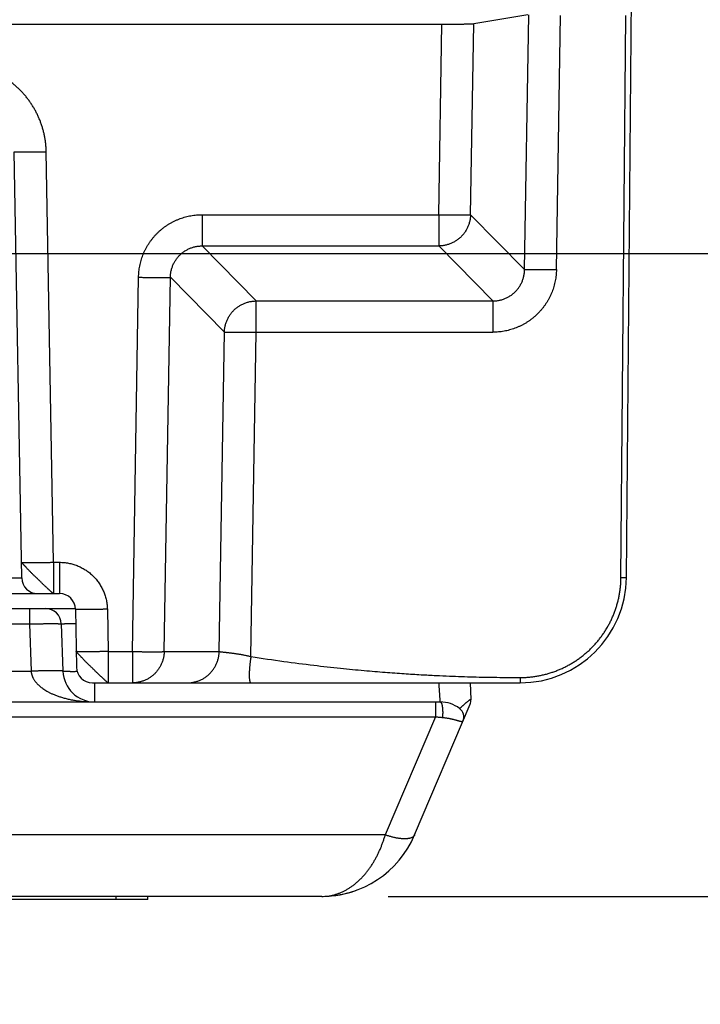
# Model space of a CAD drawing. Header units: inches. Extents: x 0 to 34, y 0 to 22.
# Tile 8 of 126: x 15.7 to 16.3, y 2.8 to 3.8. Entities that reach past the tile are written whole.
import ezdxf

# ---------------------------------------------------------------- set-up
doc = ezdxf.new("R2010")
doc.units = ezdxf.units.IN
doc.header["$LTSCALE"] = 1.87
doc.header["$MEASUREMENT"] = 0
doc.layers.get('0').update_dxf_attribs({"linetype": 'CONTINUOUS'})
doc.layers.add('DIMENSIONS', color=7, linetype='CONTINUOUS')
doc.styles.get("Standard").update_dxf_attribs({"font": 'txt', "width": 0.8})
doc.dimstyles.new('DIMSTYLE_1', dxfattribs={"dimtxt": 0.125, "dimasz": 0.18, "dimexe": 0.18, "dimexo": 0.0625, "dimgap": 0.09, "dimtad": 0, "dimtih": 1, "dimtoh": 1, "dimdec": 3, "dimzin": 4, "dimdsep": 46, "dimtxsty": 'STANDARD', "dimblk": '_FILLED', "dimblk1": '_FILLED', "dimblk2": '_FILLED', "dimcen": 0.09, "dimadec": 0, "dimazin": 0, "dimtp": 0.01, "dimtm": 0.01, "dimtfac": 1, "dimtdec": 3, "dimtofl": 0, "dimtmove": 0, "dimatfit": 3, "dimldrblk": '_FILLED', "dimfxl": 1, "dimtolj": 1, "dimtzin": 4, "dimarcsym": 0})

# ---------------------------------------------------------------- blocks, each defined once
blk = doc.blocks.new('*D1')
at = {"layer": 'DIMENSIONS', "color": 2, "linetype": 'CONTINUOUS'}
blk.add_line((14.8107, 3.54485), (16.95668, 3.54485), dxfattribs=at)
at = {"layer": 'DIMENSIONS', "color": 2, "linetype": 'CONTINUOUS', "width": 0.8}
for s, p in [('[', (17.54418, 3.48235)), (']', (18.14418, 3.48235)), ('.605', (17.01918, 3.48235)), ('15.37', (17.64418, 3.48235))]:
    blk.add_text(s, height=0.125, dxfattribs=at).set_placement(p)
blk = doc.blocks.new('_FILLED')
at = {"color": 0, "linetype": 'BYBLOCK'}
blk.add_solid([(0, 0), (-1, 0.1736), (-1, -0.1736)], dxfattribs=at)
blk = doc.blocks.new('*D2')
at = {"layer": 'DIMENSIONS', "color": 2, "linetype": 'CONTINUOUS'}
blk.add_line((16.02562, 2.93985), (16.95668, 2.93985), dxfattribs=at)
at = {"layer": 'DIMENSIONS', "color": 2, "linetype": 'CONTINUOUS', "width": 0.8}
for s, p in [('[', (17.54418, 2.87735)), (']', (17.74418, 2.87735)), ('.000', (17.01918, 2.87735)), ('0', (17.64418, 2.87735))]:
    blk.add_text(s, height=0.125, dxfattribs=at).set_placement(p)

msp = doc.modelspace()

# ---------------------------------------------------------------- linework, layer by layer
at = {"color": 7, "linetype": 'CONTINUOUS'}
for p, q in [((16.24981, 3.23997), (16.26924, 5.46633)), ((16.15708, 3.76958), (16.10614, 3.76112)), ((16.154, 3.52977), (16.15797, 3.76973)), ((16.18396, 3.52977), (16.18791, 3.76888)), ((16.2447, 3.23993), (16.24931, 3.76888)), ((12.99317, 3.76088), (16.07618, 3.76088)), ((16.07322, 3.58149), (16.07618, 3.76088)), ((16.10317, 3.58149), (16.10614, 3.76112)), ((15.68095, 3.23958), (15.67395, 3.64079)), ((15.71069, 3.25432), (15.70395, 3.64079)), ((15.85069, 3.58149), (16.07322, 3.58149)), ((15.85069, 3.58149), (15.85069, 3.55206)), ((16.07322, 3.58149), (16.07322, 3.55206)), ((16.10317, 3.58149), (16.154, 3.52977)), ((15.85069, 3.55206), (16.07322, 3.55206)), ((15.90157, 3.50028), (15.85069, 3.55206)), ((16.07322, 3.55206), (16.1241, 3.50028)), ((15.78501, 3.17032), (15.79083, 3.52257)), ((15.81496, 3.17032), (15.82079, 3.52257)), ((15.87162, 3.47084), (15.82079, 3.52257)), ((15.90157, 3.50028), (16.1241, 3.50028)), ((15.90157, 3.47084), (15.90157, 3.50028)), ((16.1241, 3.50028), (16.1241, 3.47084)), ((15.86665, 3.17032), (15.87162, 3.47084)), ((15.89653, 3.16557), (15.90157, 3.47084)), ((15.90157, 3.47084), (16.1241, 3.47084)), ((15.71069, 3.25432), (15.71647, 3.25432)), ((15.71069, 3.25432), (15.71069, 3.22485)), ((15.71647, 3.25432), (15.71647, 3.22485)), ((14.42052, 3.23958), (15.68095, 3.23958)), ((15.36065, 3.22485), (15.71647, 3.22485)), ((13.33792, 3.21085), (15.73143, 3.21085)), ((15.6882, 3.21085), (15.6882, 3.19637)), ((15.73147, 3.21011), (15.73242, 3.15558)), ((15.76146, 3.21011), (15.76216, 3.17032)), ((13.38116, 3.19637), (15.6882, 3.19637)), ((15.6882, 3.19637), (15.68976, 3.1518)), ((15.71818, 3.19637), (15.71974, 3.1518)), ((15.76216, 3.17032), (15.78501, 3.17032)), ((15.76216, 3.17032), (15.76216, 3.14085)), ((15.78501, 3.17032), (15.78501, 3.14085)), ((15.81496, 3.17032), (15.86665, 3.17032)), ((13.3796, 3.1518), (15.68976, 3.1518)), ((15.74742, 3.14085), (16.14982, 3.14085)), ((15.74972, 3.12285), (15.74972, 3.14085)), ((16.1036, 3.12506), (16.10305, 3.14085)), ((12.99465, 3.12285), (16.07471, 3.12285)), ((16.05057, 2.99773), (16.10281, 3.1208)), ((16.07016, 3.12285), (16.07016, 3.10894)), ((16.09274, 3.11682), (16.09213, 3.11727)), ((12.9992, 3.10894), (16.07016, 3.10894)), ((16.07016, 3.10894), (16.02295, 2.99773)), ((15.96312, 2.93985), (13.10624, 2.93985)), ((15.76968, 2.93685), (15.76968, 2.93985)), ((15.79968, 2.93685), (15.79968, 2.93985)), ((15.97816, 2.94108), (15.97993, 2.94135)), ((15.97993, 2.94135), (15.98393, 2.94216)), ((15.98393, 2.94216), (15.98417, 2.94222)), ((15.98417, 2.94222), (15.98784, 2.94312)), ((15.9878, 2.94311), (15.98816, 2.94321)), ((15.98816, 2.94321), (15.99071, 2.94394)), ((15.79968, 2.93685), (14.54968, 2.93685))]:
    msp.add_line(p, q, dxfattribs=at)
for points in [[(15.96315, 2.93985), (15.96742, 2.93996), (15.96801, 2.94)], [(15.96801, 2.93999), (15.97218, 2.9403), (15.97631, 2.94078), (15.98038, 2.94144), (15.98439, 2.94226), (15.98833, 2.94325), (15.9922, 2.94441), (15.99462, 2.94522)]]:
    msp.add_lwpolyline(points, dxfattribs=at)
for centre, radius, start, end in [((15.69595, 3.23985), 0.015, 181, 270), ((16.14982, 3.24085), 0.1, 270, 359.5), ((15.71647, 3.20985), 0.015, 1, 90), ((15.70319, 3.19585), 0.015, 2, 90), ((15.74972, 3.15285), 0.03, 182, 270), ((15.74742, 3.15585), 0.015, 180.99999, 269.99915), ((16.09361, 3.12471), 0.01, 336.99996, 1.99906), ((16.07471, 3.09285), 0.03, 52.68308, 89.99999), ((16.08683, 3.10875), 0.01, 336.99999, 52.68308), ((15.96312, 3.03485), 0.095, 270, 337.00476)]:
    msp.add_arc(centre, radius, start, end, dxfattribs=at)
for points, knots in [([(16.07618, 3.76088), (16.07671, 3.76088), (16.07775, 3.76088), (16.07932, 3.76088), (16.08087, 3.76088), (16.08241, 3.76088), (16.08394, 3.76088), (16.08544, 3.76089), (16.08692, 3.76089), (16.08837, 3.7609), (16.08979, 3.7609), (16.09117, 3.76091), (16.09251, 3.76092), (16.0938, 3.76093), (16.09504, 3.76093), (16.09624, 3.76094), (16.09738, 3.76095), (16.09846, 3.76096), (16.09947, 3.76097), (16.10043, 3.76098), (16.10132, 3.76099), (16.10214, 3.76101), (16.10289, 3.76102), (16.10356, 3.76103), (16.10416, 3.76104), (16.10469, 3.76106), (16.10513, 3.76107), (16.1055, 3.76108), (16.10579, 3.76109), (16.10599, 3.76111), (16.1061, 3.76112), (16.10614, 3.76112)], [0, 0, 0, 0, 0.05238, 0.104675, 0.156667, 0.208164, 0.259141, 0.309437, 0.358845, 0.407233, 0.454568, 0.500659, 0.545321, 0.588508, 0.630121, 0.669988, 0.707974, 0.744066, 0.778132, 0.810033, 0.839706, 0.867113, 0.89214, 0.914694, 0.93476, 0.952278, 0.967177, 0.979416, 0.98899, 0.995857, 1, 1, 1, 1]), ([(15.70395, 3.64079), (15.70393, 3.64193), (15.70384, 3.64421), (15.70357, 3.64763), (15.70316, 3.65104), (15.70261, 3.65443), (15.70193, 3.6578), (15.7011, 3.66113), (15.70014, 3.66443), (15.69905, 3.66769), (15.69782, 3.6709), (15.69647, 3.67405), (15.69499, 3.67715), (15.69338, 3.68019), (15.69164, 3.68315), (15.68979, 3.68605), (15.68782, 3.68886), (15.68574, 3.6916), (15.68355, 3.69424), (15.68125, 3.69679), (15.67885, 3.69925), (15.67635, 3.70161), (15.67376, 3.70386), (15.67108, 3.70601), (15.66831, 3.70804), (15.66546, 3.70996), (15.66253, 3.71176), (15.65954, 3.71344), (15.65648, 3.715), (15.65335, 3.71643), (15.65017, 3.71773), (15.64694, 3.7189), (15.64366, 3.71993), (15.64035, 3.72083), (15.637, 3.7216), (15.63362, 3.72223), (15.63022, 3.72272), (15.62681, 3.72307), (15.62339, 3.72328), (15.6211, 3.72332), (15.61996, 3.72332)], [0, 0, 0, 0, 0.026222, 0.052503, 0.07882, 0.105151, 0.131474, 0.157786, 0.184105, 0.210439, 0.236778, 0.263109, 0.289431, 0.315751, 0.342073, 0.368395, 0.394716, 0.421038, 0.447359, 0.473682, 0.500005, 0.526328, 0.552651, 0.578973, 0.605293, 0.631614, 0.657937, 0.684259, 0.710577, 0.736895, 0.763221, 0.789557, 0.815889, 0.842206, 0.868516, 0.894837, 0.921167, 0.947485, 0.97377, 1, 1, 1, 1]), ([(15.67395, 3.64079), (15.67395, 3.64077), (15.67403, 3.64075), (15.67414, 3.64073), (15.67435, 3.64071), (15.67463, 3.64069), (15.675, 3.64067), (15.67545, 3.64065), (15.67597, 3.64063), (15.67657, 3.64062), (15.67725, 3.64061), (15.678, 3.6406), (15.67882, 3.64059), (15.67971, 3.64058), (15.68066, 3.64057), (15.68168, 3.64057), (15.68276, 3.64057), (15.6839, 3.64057), (15.68509, 3.64057), (15.68634, 3.64058), (15.68763, 3.64059), (15.68897, 3.6406), (15.69034, 3.64061), (15.69176, 3.64062), (15.69321, 3.64064), (15.69469, 3.64065), (15.69619, 3.64067), (15.69772, 3.64069), (15.69926, 3.64071), (15.70082, 3.64074), (15.70238, 3.64076), (15.70342, 3.64078), (15.70395, 3.64079)], [0, 0, 0, 0, 0.001646, 0.00585, 0.012738, 0.022313, 0.034558, 0.049441, 0.066925, 0.086963, 0.1095, 0.134475, 0.16182, 0.191461, 0.223317, 0.2573, 0.293319, 0.331273, 0.371059, 0.412569, 0.455689, 0.5003, 0.546281, 0.593505, 0.641844, 0.691165, 0.741332, 0.792208, 0.843655, 0.895531, 0.947693, 1, 1, 1, 1]), ([(15.79083, 3.52257), (15.79085, 3.52346), (15.79092, 3.52523), (15.79114, 3.52789), (15.79148, 3.53054), (15.79193, 3.53317), (15.7925, 3.53577), (15.79319, 3.53835), (15.79399, 3.54089), (15.7949, 3.54339), (15.79592, 3.54585), (15.79705, 3.54826), (15.79829, 3.55062), (15.79963, 3.55292), (15.80107, 3.55516), (15.8026, 3.55733), (15.80423, 3.55943), (15.80595, 3.56145), (15.80776, 3.5634), (15.80966, 3.56526), (15.81163, 3.56704), (15.81369, 3.56872), (15.81581, 3.57032), (15.818, 3.57182), (15.82026, 3.57322), (15.82258, 3.57452), (15.82496, 3.57571), (15.82738, 3.5768), (15.82985, 3.57778), (15.83237, 3.57865), (15.83492, 3.5794), (15.8375, 3.58005), (15.84011, 3.58057), (15.84274, 3.58098), (15.84538, 3.58128), (15.84803, 3.58145), (15.8498, 3.58149), (15.85069, 3.58149)], [0, 0, 0, 0, 0.028648, 0.057312, 0.085978, 0.114633, 0.143266, 0.171883, 0.200494, 0.229101, 0.257695, 0.286274, 0.314844, 0.343415, 0.37198, 0.400532, 0.429073, 0.457612, 0.486154, 0.514692, 0.543222, 0.571749, 0.600279, 0.628815, 0.65735, 0.685885, 0.714422, 0.742966, 0.771517, 0.800072, 0.828635, 0.857208, 0.885787, 0.914364, 0.94293, 0.971478, 1, 1, 1, 1]), ([(16.07322, 3.58149), (16.07374, 3.58149), (16.07478, 3.58147), (16.07635, 3.58144), (16.0779, 3.58142), (16.07944, 3.5814), (16.08097, 3.58138), (16.08247, 3.58137), (16.08395, 3.58135), (16.0854, 3.58134), (16.08682, 3.58133), (16.0882, 3.58132), (16.08953, 3.58131), (16.09083, 3.5813), (16.09207, 3.5813), (16.09326, 3.5813), (16.0944, 3.5813), (16.09548, 3.5813), (16.0965, 3.5813), (16.09746, 3.58131), (16.09835, 3.58132), (16.09917, 3.58133), (16.09991, 3.58134), (16.10059, 3.58135), (16.10119, 3.58137), (16.10171, 3.58138), (16.10216, 3.5814), (16.10253, 3.58142), (16.10281, 3.58144), (16.10302, 3.58146), (16.10313, 3.58148), (16.10317, 3.58149)], [0, 0, 0, 0, 0.052392, 0.104639, 0.156599, 0.208129, 0.259088, 0.309337, 0.358738, 0.407155, 0.454457, 0.500513, 0.545197, 0.588388, 0.629966, 0.669818, 0.707835, 0.743913, 0.777953, 0.809862, 0.839552, 0.866943, 0.891961, 0.914535, 0.934607, 0.952121, 0.96703, 0.979295, 0.988888, 0.995788, 1, 1, 1, 1]), ([(16.10317, 3.58149), (16.10316, 3.58098), (16.10311, 3.57995), (16.10296, 3.57841), (16.10273, 3.57688), (16.10242, 3.57536), (16.10204, 3.57386), (16.10157, 3.57238), (16.10103, 3.57093), (16.10042, 3.5695), (16.09973, 3.56811), (16.09897, 3.56676), (16.09815, 3.56545), (16.09725, 3.56418), (16.0963, 3.56296), (16.09528, 3.56179), (16.0942, 3.56067), (16.09306, 3.55961), (16.09188, 3.55861), (16.09064, 3.55768), (16.08936, 3.55681), (16.08803, 3.556), (16.08666, 3.55527), (16.08526, 3.5546), (16.08383, 3.55402), (16.08236, 3.5535), (16.08088, 3.55306), (16.07937, 3.5527), (16.07785, 3.55242), (16.07631, 3.55221), (16.07476, 3.55209), (16.07373, 3.55206), (16.07322, 3.55206)], [0, 0, 0, 0, 0.033249, 0.066505, 0.099785, 0.133093, 0.166426, 0.199769, 0.233107, 0.266444, 0.299787, 0.333133, 0.366484, 0.399838, 0.433192, 0.466546, 0.499901, 0.533256, 0.566612, 0.599966, 0.633319, 0.66667, 0.700019, 0.733365, 0.766708, 0.800047, 0.833384, 0.866716, 0.900043, 0.933367, 0.966686, 1, 1, 1, 1]), ([(15.82079, 3.52257), (15.82079, 3.52309), (15.82083, 3.52414), (15.82098, 3.5257), (15.8212, 3.52725), (15.8215, 3.52879), (15.82188, 3.5303), (15.82234, 3.53179), (15.82288, 3.53326), (15.82349, 3.53469), (15.82417, 3.53608), (15.82493, 3.53744), (15.82575, 3.53876), (15.82664, 3.54002), (15.8276, 3.54124), (15.82861, 3.54241), (15.82968, 3.54353), (15.83081, 3.54458), (15.832, 3.54558), (15.83323, 3.54651), (15.83451, 3.54737), (15.83584, 3.54817), (15.8372, 3.5489), (15.8386, 3.54956), (15.84003, 3.55015), (15.8415, 3.55066), (15.84299, 3.55109), (15.8445, 3.55144), (15.84603, 3.55172), (15.84757, 3.55192), (15.84913, 3.55204), (15.85017, 3.55206), (15.85069, 3.55206)], [0, 0, 0, 0, 0.033711, 0.067373, 0.100986, 0.13455, 0.168068, 0.201539, 0.234965, 0.268348, 0.30169, 0.334994, 0.368265, 0.401507, 0.434722, 0.467917, 0.501095, 0.534261, 0.56742, 0.600578, 0.633738, 0.666906, 0.700087, 0.733285, 0.766506, 0.799755, 0.833035, 0.866349, 0.8997, 0.93309, 0.966522, 1, 1, 1, 1]), ([(15.79083, 3.52257), (15.79135, 3.52256), (15.7924, 3.52254), (15.79396, 3.52252), (15.79552, 3.5225), (15.79706, 3.52248), (15.79859, 3.52246), (15.80009, 3.52244), (15.80157, 3.52242), (15.80302, 3.52241), (15.80443, 3.5224), (15.80581, 3.52239), (15.80715, 3.52238), (15.80844, 3.52238), (15.80969, 3.52237), (15.81088, 3.52237), (15.81202, 3.52237), (15.8131, 3.52237), (15.81412, 3.52238), (15.81507, 3.52238), (15.81596, 3.52239), (15.81678, 3.5224), (15.81753, 3.52241), (15.81821, 3.52242), (15.81881, 3.52244), (15.81933, 3.52246), (15.81978, 3.52247), (15.82014, 3.52249), (15.82043, 3.52252), (15.82064, 3.52254), (15.82075, 3.52256), (15.82079, 3.52257)], [0, 0, 0, 0, 0.052392, 0.104639, 0.156599, 0.208129, 0.259088, 0.309337, 0.358738, 0.407156, 0.454457, 0.500513, 0.545198, 0.588388, 0.629966, 0.669818, 0.707835, 0.743913, 0.777953, 0.809862, 0.839552, 0.866944, 0.891961, 0.914536, 0.934607, 0.952121, 0.96703, 0.979295, 0.988888, 0.995788, 1, 1, 1, 1]), ([(16.1241, 3.50028), (16.12462, 3.50027), (16.12566, 3.5003), (16.12722, 3.50042), (16.12876, 3.50061), (16.13029, 3.50089), (16.1318, 3.50125), (16.13329, 3.50168), (16.13475, 3.50219), (16.13619, 3.50277), (16.13759, 3.50343), (16.13895, 3.50416), (16.14028, 3.50496), (16.14156, 3.50583), (16.14279, 3.50676), (16.14397, 3.50775), (16.1451, 3.50881), (16.14618, 3.50992), (16.14719, 3.51109), (16.14815, 3.51231), (16.14904, 3.51358), (16.14986, 3.51489), (16.15061, 3.51625), (16.1513, 3.51765), (16.15191, 3.51908), (16.15244, 3.52054), (16.1529, 3.52203), (16.15329, 3.52355), (16.15359, 3.52508), (16.15381, 3.52663), (16.15396, 3.5282), (16.154, 3.52924), (16.154, 3.52977)], [0, 0, 0, 0, 0.033464, 0.066889, 0.100277, 0.133629, 0.166946, 0.200231, 0.233484, 0.26671, 0.29991, 0.333091, 0.366259, 0.399419, 0.432576, 0.465734, 0.498898, 0.532072, 0.565262, 0.598472, 0.63171, 0.664978, 0.698283, 0.731627, 0.765013, 0.798444, 0.831921, 0.865443, 0.899012, 0.932628, 0.96629, 1, 1, 1, 1]), ([(16.18396, 3.52977), (16.18394, 3.52888), (16.18387, 3.5271), (16.18365, 3.52444), (16.18331, 3.52179), (16.18286, 3.51917), (16.18229, 3.51656), (16.1816, 3.51399), (16.1808, 3.51145), (16.17989, 3.50894), (16.17887, 3.50649), (16.17774, 3.50408), (16.1765, 3.50172), (16.17517, 3.49942), (16.17373, 3.49718), (16.17219, 3.49501), (16.17056, 3.49291), (16.16884, 3.49089), (16.16703, 3.48894), (16.16514, 3.48708), (16.16316, 3.4853), (16.16111, 3.48361), (16.15898, 3.48202), (16.15679, 3.48052), (16.15453, 3.47912), (16.15222, 3.47782), (16.14984, 3.47663), (16.14742, 3.47554), (16.14495, 3.47456), (16.14243, 3.47369), (16.13988, 3.47293), (16.1373, 3.47229), (16.13469, 3.47176), (16.13206, 3.47135), (16.12942, 3.47106), (16.12676, 3.47088), (16.12499, 3.47084), (16.1241, 3.47084)], [0, 0, 0, 0, 0.028641, 0.057299, 0.085955, 0.114595, 0.143223, 0.171844, 0.200454, 0.229053, 0.257643, 0.286224, 0.314797, 0.343361, 0.371918, 0.400469, 0.429014, 0.457554, 0.48609, 0.514622, 0.543152, 0.571681, 0.600209, 0.628738, 0.657268, 0.6858, 0.714336, 0.742876, 0.771421, 0.799971, 0.828528, 0.857093, 0.885664, 0.914244, 0.942836, 0.971426, 1, 1, 1, 1]), ([(16.154, 3.52977), (16.15404, 3.52978), (16.15415, 3.5298), (16.15436, 3.52982), (16.15465, 3.52984), (16.15501, 3.52986), (16.15546, 3.52988), (16.15598, 3.52989), (16.15658, 3.52991), (16.15726, 3.52992), (16.15801, 3.52993), (16.15883, 3.52994), (16.15972, 3.52995), (16.16067, 3.52996), (16.16169, 3.52996), (16.16277, 3.52996), (16.16391, 3.52996), (16.1651, 3.52996), (16.16635, 3.52996), (16.16764, 3.52995), (16.16898, 3.52994), (16.17036, 3.52993), (16.17177, 3.52992), (16.17322, 3.52991), (16.1747, 3.52989), (16.1762, 3.52988), (16.17773, 3.52986), (16.17927, 3.52984), (16.18083, 3.52982), (16.18239, 3.52979), (16.18343, 3.52977), (16.18396, 3.52977)], [0, 0, 0, 0, 0.004212, 0.011112, 0.020705, 0.03297, 0.047879, 0.065393, 0.085464, 0.108039, 0.133057, 0.160448, 0.190138, 0.222047, 0.256087, 0.292165, 0.330182, 0.370034, 0.411612, 0.454803, 0.499487, 0.545543, 0.592844, 0.641262, 0.690663, 0.740912, 0.791871, 0.843401, 0.895361, 0.947608, 1, 1, 1, 1]), ([(15.87162, 3.47084), (15.87163, 3.47136), (15.87168, 3.47239), (15.87183, 3.47393), (15.87206, 3.47546), (15.87237, 3.47698), (15.87276, 3.47848), (15.87322, 3.47996), (15.87376, 3.48141), (15.87438, 3.48284), (15.87506, 3.48423), (15.87582, 3.48558), (15.87665, 3.48689), (15.87754, 3.48816), (15.8785, 3.48938), (15.87952, 3.49055), (15.88059, 3.49167), (15.88173, 3.49272), (15.88292, 3.49372), (15.88415, 3.49466), (15.88544, 3.49553), (15.88676, 3.49633), (15.88813, 3.49707), (15.88953, 3.49773), (15.89096, 3.49832), (15.89243, 3.49883), (15.89391, 3.49927), (15.89542, 3.49963), (15.89694, 3.49992), (15.89848, 3.50012), (15.90003, 3.50024), (15.90106, 3.50027), (15.90157, 3.50028)], [0, 0, 0, 0, 0.033308, 0.06662, 0.099937, 0.133258, 0.166583, 0.199912, 0.233245, 0.266582, 0.299921, 0.333264, 0.366608, 0.399954, 0.433302, 0.466651, 0.5, 0.533349, 0.566698, 0.600046, 0.633392, 0.666736, 0.700079, 0.733418, 0.766755, 0.800088, 0.833417, 0.866742, 0.900063, 0.93338, 0.966692, 1, 1, 1, 1]), ([(15.87162, 3.47084), (15.87166, 3.47085), (15.87177, 3.47087), (15.87198, 3.47089), (15.87226, 3.47091), (15.87263, 3.47093), (15.87307, 3.47095), (15.8736, 3.47097), (15.8742, 3.47098), (15.87487, 3.471), (15.87562, 3.47101), (15.87644, 3.47102), (15.87733, 3.47103), (15.87829, 3.47103), (15.87931, 3.47104), (15.88039, 3.47104), (15.88152, 3.47104), (15.88272, 3.47104), (15.88396, 3.47103), (15.88525, 3.47103), (15.88659, 3.47102), (15.88797, 3.47101), (15.88939, 3.471), (15.89084, 3.47098), (15.89231, 3.47097), (15.89382, 3.47095), (15.89534, 3.47093), (15.89689, 3.47091), (15.89844, 3.47089), (15.90001, 3.47087), (15.90105, 3.47085), (15.90157, 3.47084)], [0, 0, 0, 0, 0.004206, 0.011097, 0.02068, 0.032941, 0.047847, 0.065356, 0.085423, 0.107994, 0.133009, 0.1604, 0.190088, 0.221996, 0.256036, 0.292114, 0.330132, 0.369985, 0.411565, 0.454758, 0.499445, 0.545504, 0.592809, 0.64123, 0.690635, 0.740888, 0.791852, 0.843387, 0.895352, 0.947604, 1, 1, 1, 1]), ([(15.6807, 3.25432), (15.6807, 3.25431), (15.68078, 3.25429), (15.68088, 3.25426), (15.6811, 3.25424), (15.68138, 3.25422), (15.68175, 3.2542), (15.68219, 3.25418), (15.68272, 3.25417), (15.68332, 3.25415), (15.68399, 3.25414), (15.68474, 3.25413), (15.68556, 3.25412), (15.68645, 3.25411), (15.68741, 3.25411), (15.68843, 3.25411), (15.68951, 3.2541), (15.69064, 3.25411), (15.69184, 3.25411), (15.69308, 3.25411), (15.69437, 3.25412), (15.69571, 3.25413), (15.69709, 3.25414), (15.69851, 3.25415), (15.69996, 3.25417), (15.70143, 3.25419), (15.70294, 3.2542), (15.70446, 3.25422), (15.70601, 3.25425), (15.70756, 3.25427), (15.70913, 3.2543), (15.71017, 3.25431), (15.71069, 3.25432)], [0, 0, 0, 0, 0.001646, 0.00585, 0.012738, 0.022314, 0.034559, 0.049443, 0.066927, 0.086965, 0.109502, 0.134478, 0.161823, 0.191465, 0.223321, 0.257305, 0.293323, 0.331277, 0.371064, 0.412574, 0.455694, 0.500305, 0.546285, 0.593509, 0.641848, 0.691168, 0.741334, 0.792211, 0.843657, 0.895532, 0.947694, 1, 1, 1, 1]), ([(15.71069, 3.22485), (15.71067, 3.22485), (15.71062, 3.22488), (15.71051, 3.22494), (15.71036, 3.22506), (15.71016, 3.22522), (15.7099, 3.22543), (15.70958, 3.22569), (15.70922, 3.226), (15.70882, 3.22637), (15.70839, 3.22677), (15.70793, 3.2272), (15.70744, 3.22765), (15.70692, 3.22813), (15.70637, 3.22864), (15.70575, 3.22919), (15.70509, 3.2298), (15.70438, 3.23045), (15.70364, 3.23113), (15.70287, 3.23186), (15.70205, 3.23263), (15.7012, 3.23345), (15.70034, 3.23429), (15.69949, 3.23512), (15.69869, 3.23594), (15.69792, 3.23673), (15.69716, 3.23748), (15.69641, 3.23821), (15.69565, 3.23894), (15.69486, 3.23969), (15.69404, 3.24047), (15.69318, 3.24127), (15.69228, 3.2421), (15.69137, 3.24297), (15.69046, 3.24386), (15.68958, 3.24475), (15.68873, 3.24562), (15.68794, 3.24645), (15.6872, 3.24723), (15.6865, 3.24798), (15.68585, 3.24868), (15.68524, 3.24933), (15.68469, 3.24994), (15.68417, 3.2505), (15.68369, 3.25101), (15.68323, 3.25149), (15.68279, 3.25194), (15.68238, 3.25236), (15.68201, 3.25275), (15.68167, 3.2531), (15.68139, 3.25342), (15.68115, 3.25368), (15.68096, 3.2539), (15.68082, 3.25408), (15.68074, 3.25421), (15.6807, 3.25429), (15.6807, 3.25432)], [0, 0, 0, 0, 0.001433, 0.00436, 0.008853, 0.014987, 0.02286, 0.03258, 0.044093, 0.057068, 0.071153, 0.086157, 0.101969, 0.118588, 0.136386, 0.155884, 0.177282, 0.200221, 0.224252, 0.249343, 0.275922, 0.304224, 0.333294, 0.361752, 0.388933, 0.414976, 0.440115, 0.464811, 0.489693, 0.515397, 0.542237, 0.57025, 0.599422, 0.629426, 0.659794, 0.689913, 0.718934, 0.746171, 0.771709, 0.795864, 0.818716, 0.840022, 0.859571, 0.877442, 0.894052, 0.909748, 0.924615, 0.938581, 0.951538, 0.963229, 0.973359, 0.981797, 0.988617, 0.993889, 0.997657, 1, 1, 1, 1]), ([(15.71647, 3.25432), (15.71718, 3.25432), (15.71858, 3.25429), (15.72069, 3.25414), (15.7228, 3.25389), (15.72489, 3.25354), (15.72697, 3.2531), (15.72901, 3.25256), (15.73103, 3.25192), (15.73302, 3.25119), (15.73498, 3.25036), (15.73689, 3.24944), (15.73875, 3.24844), (15.74057, 3.24735), (15.74233, 3.24617), (15.74404, 3.24491), (15.74568, 3.24357), (15.74726, 3.24216), (15.74878, 3.24067), (15.75022, 3.23912), (15.75158, 3.2375), (15.75287, 3.23581), (15.75407, 3.23407), (15.7552, 3.23227), (15.75624, 3.23042), (15.75719, 3.22853), (15.75804, 3.22659), (15.75881, 3.22461), (15.75948, 3.2226), (15.76006, 3.22056), (15.76054, 3.2185), (15.76093, 3.21642), (15.76121, 3.21432), (15.76139, 3.21221), (15.76145, 3.21081), (15.76146, 3.21011)], [0, 0, 0, 0, 0.030185, 0.060457, 0.090783, 0.121131, 0.151465, 0.181772, 0.21207, 0.242379, 0.272698, 0.303015, 0.333327, 0.363642, 0.393962, 0.424284, 0.454601, 0.484916, 0.515232, 0.545552, 0.575872, 0.606188, 0.636504, 0.666822, 0.697144, 0.72747, 0.757795, 0.788111, 0.818417, 0.848726, 0.879052, 0.909378, 0.939668, 0.969887, 1, 1, 1, 1]), ([(16.14982, 3.14587), (16.15105, 3.14587), (16.15352, 3.14592), (16.15722, 3.14614), (16.16091, 3.1465), (16.16458, 3.147), (16.16823, 3.14765), (16.17185, 3.14844), (16.17543, 3.14937), (16.17898, 3.15044), (16.18249, 3.15165), (16.18594, 3.15299), (16.18934, 3.15447), (16.19268, 3.15608), (16.19595, 3.15782), (16.19915, 3.15968), (16.20228, 3.16167), (16.20533, 3.16378), (16.20829, 3.166), (16.21117, 3.16834), (16.21395, 3.17079), (16.21663, 3.17335), (16.21921, 3.17601), (16.22169, 3.17877), (16.22405, 3.18162), (16.2263, 3.18457), (16.22844, 3.1876), (16.23045, 3.19071), (16.23235, 3.19389), (16.23411, 3.19715), (16.23575, 3.20048), (16.23726, 3.20386), (16.23863, 3.20731), (16.23987, 3.2108), (16.24097, 3.21434), (16.24194, 3.21792), (16.24276, 3.22153), (16.24344, 3.22518), (16.24397, 3.22884), (16.24437, 3.23253), (16.24462, 3.23623), (16.24469, 3.23869), (16.2447, 3.23993)], [0, 0, 0, 0, 0.024972, 0.049963, 0.074961, 0.099959, 0.124957, 0.149957, 0.174956, 0.199956, 0.224956, 0.249956, 0.274956, 0.299957, 0.324957, 0.349958, 0.374959, 0.39996, 0.424961, 0.449962, 0.474964, 0.499966, 0.524968, 0.54997, 0.574972, 0.599975, 0.624977, 0.64998, 0.674983, 0.699986, 0.72499, 0.749993, 0.774997, 0.8, 0.825004, 0.850008, 0.875012, 0.900015, 0.925018, 0.950023, 0.97502, 1, 1, 1, 1]), ([(16.2447, 3.23993), (16.24484, 3.23993), (16.24512, 3.23992), (16.24554, 3.23992), (16.24595, 3.23992), (16.24635, 3.23992), (16.24675, 3.23992), (16.24713, 3.23992), (16.24749, 3.23992), (16.24783, 3.23992), (16.24815, 3.23992), (16.24845, 3.23992), (16.24873, 3.23993), (16.24897, 3.23993), (16.24919, 3.23994), (16.24937, 3.23994), (16.24953, 3.23995), (16.24964, 3.23995), (16.24974, 3.23996), (16.24978, 3.23997), (16.24981, 3.23997), (16.24981, 3.23997)], [0, 0, 0, 0, 0.082532, 0.1645, 0.245344, 0.324511, 0.401462, 0.475671, 0.546632, 0.613859, 0.676895, 0.735309, 0.788702, 0.836712, 0.879009, 0.915308, 0.945363, 0.968971, 0.985979, 0.996295, 1, 1, 1, 1]), ([(15.76146, 3.21011), (15.76094, 3.2101), (15.7599, 3.21008), (15.75833, 3.21006), (15.75678, 3.21003), (15.75524, 3.21001), (15.75371, 3.20999), (15.75221, 3.20997), (15.75073, 3.20995), (15.74928, 3.20994), (15.74786, 3.20993), (15.74648, 3.20992), (15.74515, 3.20991), (15.74385, 3.2099), (15.74261, 3.20989), (15.74142, 3.20989), (15.74028, 3.20989), (15.7392, 3.20989), (15.73818, 3.20989), (15.73722, 3.2099), (15.73633, 3.20991), (15.73551, 3.20991), (15.73477, 3.20993), (15.73409, 3.20994), (15.73349, 3.20995), (15.73297, 3.20997), (15.73252, 3.20999), (15.73215, 3.21001), (15.73187, 3.21003), (15.73165, 3.21005), (15.73155, 3.21007), (15.73147, 3.21009), (15.73147, 3.21011)], [0, 0, 0, 0, 0.052307, 0.104469, 0.156345, 0.207792, 0.258668, 0.308835, 0.358156, 0.406495, 0.453719, 0.4997, 0.544311, 0.587431, 0.628941, 0.668728, 0.706682, 0.7427, 0.776684, 0.80854, 0.838181, 0.865526, 0.890501, 0.913038, 0.933075, 0.950559, 0.965442, 0.977687, 0.987262, 0.99415, 0.998354, 1, 1, 1, 1]), ([(15.6882, 3.19637), (15.68873, 3.19638), (15.68977, 3.1964), (15.69134, 3.19642), (15.69289, 3.19644), (15.69443, 3.19647), (15.69596, 3.19649), (15.69746, 3.19651), (15.69894, 3.19652), (15.70039, 3.19654), (15.70181, 3.19655), (15.70318, 3.19656), (15.70452, 3.19657), (15.70581, 3.19658), (15.70705, 3.19658), (15.70825, 3.19658), (15.70938, 3.19659), (15.71046, 3.19658), (15.71148, 3.19658), (15.71243, 3.19658), (15.71332, 3.19657), (15.71414, 3.19656), (15.71489, 3.19655), (15.71556, 3.19654), (15.71616, 3.19652), (15.71669, 3.19651), (15.71713, 3.19649), (15.7175, 3.19647), (15.71778, 3.19645), (15.718, 3.19643), (15.71811, 3.1964), (15.71818, 3.19639), (15.71818, 3.19637)], [0, 0, 0, 0, 0.052357, 0.104564, 0.156478, 0.207958, 0.258861, 0.30905, 0.358386, 0.40673, 0.45395, 0.499917, 0.544507, 0.587602, 0.629085, 0.668847, 0.706779, 0.74278, 0.776751, 0.808595, 0.838223, 0.865555, 0.890521, 0.913049, 0.933074, 0.950544, 0.965417, 0.977657, 0.987234, 0.994128, 0.998342, 1, 1, 1, 1]), ([(15.71818, 3.19637), (15.71818, 3.19639), (15.71826, 3.19641), (15.71837, 3.19643), (15.71858, 3.19645), (15.71886, 3.19647), (15.71923, 3.19649), (15.71967, 3.19651), (15.72019, 3.19652), (15.72079, 3.19654), (15.72147, 3.19655), (15.72221, 3.19656), (15.72303, 3.19657), (15.72392, 3.19658), (15.72488, 3.19658), (15.7259, 3.19658), (15.72698, 3.19659), (15.72812, 3.19658), (15.72931, 3.19658), (15.73051, 3.19658), (15.73132, 3.19657), (15.73171, 3.19657)], [0, 0, 0, 0, 0.003549, 0.012794, 0.027992, 0.049133, 0.076166, 0.109017, 0.147604, 0.191847, 0.241669, 0.296979, 0.357612, 0.423363, 0.494006, 0.569357, 0.649248, 0.733487, 0.821795, 0.913847, 1, 1, 1, 1]), ([(15.76216, 3.17032), (15.76164, 3.17031), (15.76059, 3.1703), (15.75903, 3.17027), (15.75747, 3.17025), (15.75593, 3.17022), (15.7544, 3.1702), (15.7529, 3.17019), (15.75142, 3.17017), (15.74997, 3.17015), (15.74856, 3.17014), (15.74718, 3.17013), (15.74584, 3.17012), (15.74455, 3.17011), (15.7433, 3.17011), (15.74211, 3.17011), (15.74097, 3.1701), (15.73989, 3.17011), (15.73887, 3.17011), (15.73792, 3.17011), (15.73703, 3.17012), (15.73621, 3.17013), (15.73546, 3.17014), (15.73478, 3.17015), (15.73418, 3.17017), (15.73366, 3.17018), (15.73321, 3.1702), (15.73285, 3.17022), (15.73256, 3.17024), (15.73235, 3.17026), (15.73224, 3.17029), (15.73216, 3.17031), (15.73216, 3.17032)], [0, 0, 0, 0, 0.052306, 0.104468, 0.156343, 0.207789, 0.258666, 0.308832, 0.358152, 0.406491, 0.453715, 0.499695, 0.544306, 0.587426, 0.628936, 0.668723, 0.706677, 0.742695, 0.776679, 0.808535, 0.838177, 0.865522, 0.890498, 0.913035, 0.933073, 0.950557, 0.965441, 0.977686, 0.987262, 0.99415, 0.998354, 1, 1, 1, 1]), ([(15.76216, 3.14085), (15.76214, 3.14085), (15.76208, 3.14088), (15.76198, 3.14094), (15.76183, 3.14106), (15.76162, 3.14122), (15.76136, 3.14143), (15.76105, 3.14169), (15.76069, 3.142), (15.76028, 3.14237), (15.75985, 3.14277), (15.75939, 3.1432), (15.75891, 3.14365), (15.75839, 3.14413), (15.75783, 3.14464), (15.75722, 3.14519), (15.75656, 3.1458), (15.75585, 3.14645), (15.75511, 3.14713), (15.75433, 3.14786), (15.75352, 3.14863), (15.75267, 3.14945), (15.7518, 3.15029), (15.75096, 3.15112), (15.75015, 3.15194), (15.74938, 3.15273), (15.74863, 3.15348), (15.74788, 3.15421), (15.74711, 3.15494), (15.74633, 3.15569), (15.74551, 3.15647), (15.74464, 3.15727), (15.74375, 3.1581), (15.74284, 3.15897), (15.74193, 3.15986), (15.74104, 3.16075), (15.7402, 3.16162), (15.73941, 3.16245), (15.73866, 3.16323), (15.73797, 3.16398), (15.73731, 3.16468), (15.73671, 3.16533), (15.73615, 3.16594), (15.73564, 3.1665), (15.73515, 3.16701), (15.73469, 3.16749), (15.73426, 3.16794), (15.73385, 3.16836), (15.73347, 3.16875), (15.73314, 3.1691), (15.73285, 3.16942), (15.73262, 3.16968), (15.73243, 3.1699), (15.73229, 3.17008), (15.7322, 3.17021), (15.73216, 3.17029), (15.73216, 3.17032)], [0, 0, 0, 0, 0.001433, 0.00436, 0.008853, 0.014987, 0.02286, 0.03258, 0.044093, 0.057068, 0.071153, 0.086157, 0.101969, 0.118588, 0.136386, 0.155884, 0.177282, 0.200221, 0.224252, 0.249343, 0.275922, 0.304224, 0.333294, 0.361752, 0.388933, 0.414976, 0.440115, 0.464811, 0.489693, 0.515397, 0.542237, 0.57025, 0.599422, 0.629426, 0.659794, 0.689913, 0.718934, 0.746171, 0.771709, 0.795864, 0.818716, 0.840022, 0.859571, 0.877442, 0.894052, 0.909748, 0.924615, 0.938581, 0.951538, 0.963229, 0.973359, 0.981797, 0.988617, 0.993889, 0.997657, 1, 1, 1, 1]), ([(15.78501, 3.17032), (15.78553, 3.17031), (15.78657, 3.1703), (15.78814, 3.17027), (15.78969, 3.17025), (15.79123, 3.17023), (15.79276, 3.17021), (15.79426, 3.17019), (15.79574, 3.17018), (15.79719, 3.17017), (15.79861, 3.17015), (15.79999, 3.17014), (15.80132, 3.17014), (15.80262, 3.17013), (15.80386, 3.17013), (15.80505, 3.17012), (15.80619, 3.17012), (15.80727, 3.17013), (15.80829, 3.17013), (15.80925, 3.17014), (15.81014, 3.17014), (15.81096, 3.17015), (15.8117, 3.17016), (15.81238, 3.17018), (15.81298, 3.17019), (15.8135, 3.17021), (15.81395, 3.17023), (15.81432, 3.17025), (15.8146, 3.17027), (15.81481, 3.17029), (15.81492, 3.17031), (15.81496, 3.17032)], [0, 0, 0, 0, 0.052392, 0.104639, 0.156599, 0.208129, 0.259088, 0.309337, 0.358738, 0.407155, 0.454457, 0.500513, 0.545197, 0.588388, 0.629966, 0.669818, 0.707835, 0.743913, 0.777953, 0.809862, 0.839552, 0.866943, 0.891961, 0.914535, 0.934607, 0.952121, 0.96703, 0.979295, 0.988888, 0.995788, 1, 1, 1, 1]), ([(15.81496, 3.17032), (15.81495, 3.16981), (15.81491, 3.16877), (15.81476, 3.16723), (15.81453, 3.16569), (15.81423, 3.16417), (15.81384, 3.16266), (15.81338, 3.16118), (15.81284, 3.15972), (15.81223, 3.15829), (15.81155, 3.1569), (15.81079, 3.15554), (15.80996, 3.15423), (15.80907, 3.15296), (15.80811, 3.15173), (15.80709, 3.15056), (15.80602, 3.14944), (15.80488, 3.14838), (15.80369, 3.14738), (15.80246, 3.14644), (15.80117, 3.14557), (15.79984, 3.14477), (15.79847, 3.14403), (15.79707, 3.14337), (15.79563, 3.14278), (15.79417, 3.14227), (15.79268, 3.14183), (15.79117, 3.14147), (15.78964, 3.14119), (15.7881, 3.14099), (15.78656, 3.14087), (15.78552, 3.14085), (15.78501, 3.14085)], [0, 0, 0, 0, 0.0333, 0.066605, 0.099927, 0.13327, 0.166631, 0.199996, 0.233351, 0.266703, 0.300054, 0.333402, 0.366752, 0.400101, 0.433445, 0.466787, 0.500127, 0.533464, 0.566799, 0.600133, 0.633464, 0.666793, 0.70012, 0.733445, 0.766768, 0.80009, 0.833411, 0.86673, 0.900048, 0.933366, 0.966683, 1, 1, 1, 1]), ([(15.8367, 3.14085), (15.83721, 3.14085), (15.83825, 3.14087), (15.83979, 3.14099), (15.84133, 3.14119), (15.84286, 3.14147), (15.84437, 3.14183), (15.84586, 3.14227), (15.84732, 3.14278), (15.84876, 3.14337), (15.85016, 3.14403), (15.85153, 3.14477), (15.85286, 3.14557), (15.85414, 3.14644), (15.85538, 3.14738), (15.85657, 3.14838), (15.8577, 3.14944), (15.85878, 3.15056), (15.8598, 3.15173), (15.86076, 3.15295), (15.86165, 3.15422), (15.86248, 3.15554), (15.86323, 3.15689), (15.86392, 3.15829), (15.86453, 3.15972), (15.86507, 3.16117), (15.86553, 3.16266), (15.86591, 3.16416), (15.86622, 3.16569), (15.86645, 3.16722), (15.8666, 3.16877), (15.86664, 3.16981), (15.86665, 3.17032)], [0, 0, 0, 0, 0.033311, 0.066622, 0.099933, 0.133245, 0.166559, 0.199873, 0.233189, 0.266506, 0.299825, 0.333146, 0.366469, 0.399794, 0.433121, 0.466451, 0.499783, 0.533117, 0.566454, 0.599793, 0.633135, 0.666478, 0.699824, 0.733171, 0.76652, 0.799871, 0.833224, 0.866577, 0.899932, 0.933288, 0.966644, 1, 1, 1, 1]), ([(15.86665, 3.17032), (15.86669, 3.17031), (15.8668, 3.17029), (15.86701, 3.17025), (15.8673, 3.17021), (15.86767, 3.17017), (15.86812, 3.17011), (15.86865, 3.17005), (15.86925, 3.16999), (15.86993, 3.16991), (15.87069, 3.16983), (15.87152, 3.16974), (15.87242, 3.16964), (15.87338, 3.16954), (15.87441, 3.16942), (15.8755, 3.1693), (15.87665, 3.16916), (15.87785, 3.16901), (15.8791, 3.16885), (15.8804, 3.16868), (15.88174, 3.1685), (15.88312, 3.1683), (15.88454, 3.16808), (15.88598, 3.16784), (15.88745, 3.16759), (15.88894, 3.16732), (15.89044, 3.16702), (15.89196, 3.1667), (15.89348, 3.16635), (15.895, 3.16598), (15.89602, 3.16571), (15.89653, 3.16557)], [0, 0, 0, 0, 0.004202, 0.011122, 0.020756, 0.033082, 0.048067, 0.065673, 0.085852, 0.108548, 0.133699, 0.161235, 0.19108, 0.223151, 0.257358, 0.293604, 0.331786, 0.371796, 0.413519, 0.456836, 0.501619, 0.547733, 0.595038, 0.643391, 0.692647, 0.74267, 0.793325, 0.844493, 0.896065, 0.947936, 1, 1, 1, 1]), ([(15.89653, 3.16557), (15.89646, 3.16513), (15.89632, 3.16424), (15.89613, 3.16291), (15.89595, 3.16158), (15.89579, 3.16027), (15.89564, 3.15897), (15.8955, 3.1577), (15.89538, 3.15644), (15.89527, 3.15521), (15.89517, 3.15401), (15.89509, 3.15285), (15.89503, 3.15172), (15.89498, 3.15063), (15.89495, 3.14959), (15.89493, 3.14859), (15.89493, 3.14765), (15.89495, 3.14675), (15.89498, 3.14591), (15.89503, 3.14513), (15.89509, 3.14441), (15.89517, 3.14375), (15.89526, 3.14315), (15.89537, 3.14262), (15.89549, 3.14216), (15.89562, 3.14176), (15.89577, 3.14144), (15.89594, 3.14118), (15.89612, 3.14099), (15.89631, 3.14087), (15.89646, 3.14085), (15.89653, 3.14085)], [0, 0, 0, 0, 0.053357, 0.106511, 0.159309, 0.211597, 0.263225, 0.314044, 0.363907, 0.412673, 0.460201, 0.506356, 0.551007, 0.594029, 0.635301, 0.674708, 0.712144, 0.747509, 0.78071, 0.811664, 0.840299, 0.866554, 0.890382, 0.911755, 0.930666, 0.947143, 0.961265, 0.973191, 0.983222, 0.991885, 1, 1, 1, 1]), ([(15.89653, 3.16557), (15.90683, 3.16397), (15.92652, 3.16109), (15.95465, 3.15749), (15.97988, 3.15468), (16.00231, 3.1525), (16.02224, 3.15083), (16.04006, 3.14954), (16.056, 3.14855), (16.07022, 3.14779), (16.08297, 3.14722), (16.09468, 3.14678), (16.10584, 3.14645), (16.11683, 3.1462), (16.12783, 3.14603), (16.13883, 3.14593), (16.14616, 3.14588), (16.14982, 3.14587)], [0, 0, 0, 0, 0.12303, 0.234684, 0.334535, 0.422545, 0.500511, 0.570502, 0.633214, 0.688911, 0.738478, 0.783868, 0.827138, 0.870187, 0.913509, 0.956863, 1, 1, 1, 1]), ([(15.71974, 3.1518), (15.71974, 3.15182), (15.71968, 3.15187), (15.71955, 3.15191), (15.71934, 3.15196), (15.71905, 3.152), (15.71869, 3.15204), (15.71824, 3.15207), (15.71771, 3.1521), (15.71711, 3.15213), (15.71644, 3.15216), (15.71569, 3.15218), (15.71487, 3.1522), (15.71398, 3.15221), (15.71303, 3.15222), (15.71201, 3.15223), (15.71093, 3.15223), (15.70979, 3.15223), (15.7086, 3.15222), (15.70736, 3.15221), (15.70606, 3.1522), (15.70473, 3.15218), (15.70335, 3.15216), (15.70193, 3.15213), (15.70049, 3.1521), (15.69901, 3.15207), (15.69751, 3.15203), (15.69598, 3.15199), (15.69444, 3.15195), (15.69289, 3.1519), (15.69133, 3.15185), (15.69028, 3.15182), (15.68976, 3.1518)], [0, 0, 0, 0, 0.002269, 0.006745, 0.01379, 0.023467, 0.035779, 0.050705, 0.068212, 0.088257, 0.110789, 0.135748, 0.163068, 0.192676, 0.224491, 0.258427, 0.294392, 0.332289, 0.372015, 0.41346, 0.456512, 0.501053, 0.546961, 0.594111, 0.642373, 0.691617, 0.741707, 0.792506, 0.843876, 0.895677, 0.947765, 1, 1, 1, 1]), ([(15.68976, 3.1518), (15.68978, 3.15148), (15.68987, 3.15085), (15.69002, 3.14992), (15.69022, 3.149), (15.69047, 3.1481), (15.69077, 3.14721), (15.69113, 3.14631), (15.69154, 3.14541), (15.69204, 3.14451), (15.69261, 3.14358), (15.69329, 3.14261), (15.6941, 3.14159), (15.69503, 3.14051), (15.6961, 3.13939), (15.69729, 3.13825), (15.6986, 3.13711), (15.70008, 3.13597), (15.70174, 3.13481), (15.70363, 3.13362), (15.70574, 3.13242), (15.7081, 3.13122), (15.7107, 3.13003), (15.71356, 3.12888), (15.71669, 3.12778), (15.72008, 3.12674), (15.72374, 3.12578), (15.72764, 3.12492), (15.73177, 3.12419), (15.73608, 3.1236), (15.74054, 3.12317), (15.7451, 3.1229), (15.74818, 3.12285), (15.74972, 3.12285)], [0, 0, 0, 0, 0.013407, 0.026564, 0.039594, 0.052618, 0.065759, 0.079142, 0.09289, 0.107151, 0.122265, 0.138661, 0.156747, 0.176807, 0.198566, 0.221557, 0.245575, 0.271305, 0.299571, 0.330693, 0.364634, 0.401487, 0.441369, 0.484376, 0.53062, 0.58019, 0.633046, 0.688957, 0.74762, 0.808564, 0.87127, 0.935238, 1, 1, 1, 1]), ([(15.7331, 3.15139), (15.73277, 3.15139), (15.73203, 3.15138), (15.73088, 3.15137), (15.72969, 3.15137), (15.72855, 3.15137), (15.72747, 3.15137), (15.72646, 3.15137), (15.7255, 3.15138), (15.72461, 3.1514), (15.72379, 3.15141), (15.72304, 3.15144), (15.72237, 3.15146), (15.72177, 3.15149), (15.72124, 3.15152), (15.7208, 3.15156), (15.72043, 3.1516), (15.72014, 3.15164), (15.71993, 3.15169), (15.7198, 3.15173), (15.71974, 3.15178), (15.71974, 3.1518)], [0, 0, 0, 0, 0.073873, 0.166689, 0.255655, 0.34053, 0.421081, 0.49709, 0.56835, 0.634668, 0.695864, 0.751773, 0.802247, 0.847152, 0.886372, 0.919811, 0.947393, 0.969075, 0.984864, 0.9949, 1, 1, 1, 1]), ([(16.14982, 3.14587), (16.14982, 3.14574), (16.14982, 3.14546), (16.14982, 3.14504), (16.14982, 3.14464), (16.14982, 3.14424), (16.14982, 3.14385), (16.14982, 3.14348), (16.14982, 3.14312), (16.14982, 3.14279), (16.14982, 3.14247), (16.14982, 3.14218), (16.14982, 3.14191), (16.14982, 3.14167), (16.14982, 3.14146), (16.14982, 3.14128), (16.14982, 3.14113), (16.14982, 3.14101), (16.14982, 3.14093), (16.14982, 3.14087), (16.14982, 3.14085), (16.14982, 3.14085)], [0, 0, 0, 0, 0.083042, 0.165411, 0.246557, 0.325936, 0.40302, 0.477293, 0.548259, 0.615444, 0.678398, 0.736703, 0.789967, 0.837836, 0.879989, 0.916145, 0.946063, 0.969542, 0.986425, 0.996601, 1, 1, 1, 1]), ([(16.07471, 3.12285), (16.07471, 3.12286), (16.0747, 3.12292), (16.07469, 3.12304), (16.07468, 3.12325), (16.07466, 3.12354), (16.07463, 3.12392), (16.0746, 3.12437), (16.07456, 3.12491), (16.07452, 3.12552), (16.07447, 3.12621), (16.07442, 3.12697), (16.07436, 3.12781), (16.0743, 3.12872), (16.07423, 3.12969), (16.07416, 3.13073), (16.07408, 3.13183), (16.074, 3.13299), (16.07391, 3.13421), (16.07383, 3.13548), (16.07373, 3.1368), (16.07364, 3.13816), (16.07354, 3.13952), (16.07348, 3.14041), (16.07345, 3.14085)], [0, 0, 0, 0, 0.002334, 0.009328, 0.020968, 0.037218, 0.058025, 0.083316, 0.113019, 0.147055, 0.185354, 0.22785, 0.274441, 0.324942, 0.379143, 0.436898, 0.498086, 0.562574, 0.630212, 0.700829, 0.774193, 0.850058, 0.928222, 1, 1, 1, 1]), ([(16.09293, 3.11674), (16.09297, 3.11677), (16.09307, 3.11686), (16.09327, 3.11703), (16.09355, 3.11728), (16.09391, 3.11759), (16.09434, 3.11797), (16.09484, 3.1184), (16.09539, 3.11888), (16.09598, 3.11941), (16.09662, 3.11996), (16.09726, 3.12053), (16.09791, 3.1211), (16.09855, 3.12166), (16.09917, 3.1222), (16.09976, 3.12272), (16.10032, 3.12319), (16.10084, 3.12364), (16.10131, 3.12403), (16.10175, 3.12438), (16.10213, 3.12468), (16.10248, 3.12492), (16.10277, 3.12511), (16.10302, 3.12525), (16.10323, 3.12533), (16.10339, 3.12536), (16.10352, 3.12531), (16.10359, 3.1252), (16.1036, 3.12511), (16.1036, 3.12506)], [0, 0, 0, 0, 0.010949, 0.029704, 0.056323, 0.090543, 0.131798, 0.179184, 0.231701, 0.288701, 0.349216, 0.411482, 0.473819, 0.534853, 0.593699, 0.649753, 0.702527, 0.75139, 0.79585, 0.835637, 0.870602, 0.900633, 0.925734, 0.945998, 0.961562, 0.972799, 0.981192, 0.989526, 1, 1, 1, 1]), ([(16.07471, 3.12284), (16.07476, 3.12284), (16.07487, 3.12283), (16.07502, 3.12275), (16.07518, 3.12263), (16.07532, 3.12247), (16.07547, 3.12226), (16.07561, 3.12201), (16.07575, 3.12172), (16.07588, 3.12139), (16.07601, 3.12102), (16.07613, 3.12061), (16.07625, 3.12016), (16.07635, 3.11968), (16.07645, 3.11917), (16.07655, 3.11863), (16.07663, 3.11806), (16.07671, 3.11747), (16.07677, 3.11686), (16.07683, 3.11623), (16.07688, 3.11558), (16.07691, 3.11492), (16.07694, 3.11425), (16.07695, 3.11358), (16.07696, 3.1129), (16.07696, 3.11222), (16.07694, 3.11154), (16.07692, 3.11087), (16.07688, 3.11021), (16.07684, 3.10956), (16.07678, 3.10893), (16.07674, 3.10851), (16.07671, 3.10831)], [0, 0, 0, 0, 0.010218, 0.021267, 0.033801, 0.048249, 0.064868, 0.08379, 0.105071, 0.128713, 0.154679, 0.182905, 0.213301, 0.245762, 0.280165, 0.316375, 0.354244, 0.393614, 0.43432, 0.476186, 0.519032, 0.562672, 0.606914, 0.651566, 0.69643, 0.74131, 0.786008, 0.830329, 0.874077, 0.917062, 0.959097, 1, 1, 1, 1]), ([(16.07016, 3.10894), (16.07061, 3.10889), (16.0715, 3.10879), (16.07283, 3.10866), (16.07414, 3.10853), (16.07543, 3.10842), (16.07629, 3.10834), (16.07671, 3.10831)], [0, 0, 0, 0, 0.205076, 0.407967, 0.608326, 0.805791, 1, 1, 1, 1]), ([(16.07671, 3.10831), (16.07709, 3.10828), (16.07784, 3.10821), (16.07895, 3.10808), (16.08006, 3.10793), (16.08116, 3.10775), (16.08225, 3.10756), (16.08332, 3.10735), (16.08437, 3.10713), (16.08541, 3.1069), (16.08642, 3.10665), (16.0874, 3.1064), (16.08836, 3.10615), (16.08928, 3.1059), (16.09016, 3.10566), (16.09099, 3.10542), (16.09177, 3.1052), (16.0925, 3.10501), (16.09316, 3.10484), (16.09376, 3.1047), (16.0943, 3.10459), (16.09476, 3.10452), (16.09516, 3.1045), (16.09548, 3.10451), (16.09574, 3.10457), (16.09593, 3.10468), (16.09601, 3.10479), (16.09604, 3.10484)], [0, 0, 0, 0, 0.056738, 0.113325, 0.169679, 0.22571, 0.281307, 0.336336, 0.390646, 0.444093, 0.496525, 0.547763, 0.59758, 0.645672, 0.691724, 0.735427, 0.77644, 0.814416, 0.849059, 0.880141, 0.907517, 0.931113, 0.950947, 0.967175, 0.980169, 0.99067, 1, 1, 1, 1]), ([(16.02295, 2.99773), (15.69222, 2.99773), (15.03077, 2.99773), (14.03858, 2.99773), (13.37713, 2.99773), (13.0464, 2.99773)], [0, 0, 0, 0, 0.333334, 0.666668, 1, 1, 1, 1]), ([(15.968, 2.94011), (15.96826, 2.94014), (15.96947, 2.94029), (15.97162, 2.94063), (15.97441, 2.94126), (15.97717, 2.94206), (15.97989, 2.94303), (15.98257, 2.94417), (15.98519, 2.94546), (15.98776, 2.94691), (15.99028, 2.9485), (15.99273, 2.95025), (15.99511, 2.95212), (15.99743, 2.95413), (15.99967, 2.95626), (16.00183, 2.9585), (16.00391, 2.96085), (16.0059, 2.96329), (16.0078, 2.96581), (16.00961, 2.96842), (16.01133, 2.97109), (16.01296, 2.97383), (16.0145, 2.97664), (16.01596, 2.97951), (16.01734, 2.98244), (16.01864, 2.98542), (16.01985, 2.98844), (16.02097, 2.99151), (16.02201, 2.99462), (16.02266, 2.99671), (16.02297, 2.99776)], [0, 0, 0, 0, 0.009549, 0.043391, 0.077299, 0.11133, 0.145535, 0.179959, 0.214635, 0.249608, 0.284909, 0.320564, 0.356584, 0.392947, 0.429619, 0.466558, 0.503721, 0.541069, 0.57855, 0.616125, 0.65381, 0.691637, 0.72964, 0.767837, 0.806208, 0.844735, 0.883399, 0.922159, 0.960964, 1, 1, 1, 1]), ([(16.05057, 2.99773), (16.05049, 2.99755), (16.05032, 2.9972), (16.04997, 2.99672), (16.04956, 2.99628), (16.04907, 2.99587), (16.0485, 2.9955), (16.04787, 2.99517), (16.04717, 2.99488), (16.0464, 2.99463), (16.04557, 2.99443), (16.04468, 2.99426), (16.04372, 2.99413), (16.04271, 2.99405), (16.04165, 2.99401), (16.04054, 2.99402), (16.03937, 2.99406), (16.03816, 2.99415), (16.03692, 2.99428), (16.03563, 2.99445), (16.03431, 2.99466), (16.03295, 2.99492), (16.03157, 2.99521), (16.03017, 2.99555), (16.02874, 2.99592), (16.02731, 2.99633), (16.02586, 2.99676), (16.02441, 2.99726), (16.02343, 2.99755), (16.02295, 2.99773)], [0, 0, 0, 0, 0.019576, 0.039565, 0.060229, 0.08186, 0.104702, 0.128951, 0.154756, 0.182224, 0.211427, 0.242406, 0.275177, 0.309735, 0.346056, 0.384102, 0.423822, 0.465146, 0.507996, 0.552291, 0.597962, 0.644938, 0.693139, 0.742443, 0.792696, 0.843733, 0.895388, 0.947493, 1, 1, 1, 1]), ([(15.96312, 2.93985), (15.96407, 2.93985), (15.9657, 2.9399), (15.96732, 2.94004), (15.968, 2.94011)], [0, 0, 0, 0, 0.580812, 1, 1, 1, 1])]:
    msp.add_open_spline(points, degree=3, knots=knots, dxfattribs=at)
msp.add_open_spline([(16.09289, 3.1167), (16.09291, 3.11672), (16.09292, 3.11673), (16.09293, 3.11674)], degree=3, dxfattribs=at)

# ---------------------------------------------------------------- dimensions: what is measured, and where the dimension line sits
at = {"layer": 'DIMENSIONS', "color": 2, "linetype": 'CONTINUOUS'}
for feature_location, offset, origin, picture, middle in [((14.8107, 3.54485), (2.14597, 0), (15.96312, 2.93985), '*D1', (17.63168, 3.54485)), ((16.0256204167, 2.9398455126), (0.9310580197, 0), (15.9631204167, 2.9398455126), '*D2', (17.4316784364, 2.9398455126))]:
    dim = msp.add_ordinate_dim(feature_location=feature_location, offset=offset, dtype=0, origin=origin, dimstyle='DIMSTYLE_1', dxfattribs=at)
    dim.commit()
    dim.dimension.update_dxf_attribs({"geometry": picture, "text_midpoint": middle})

doc.saveas('drawing.dxf')
